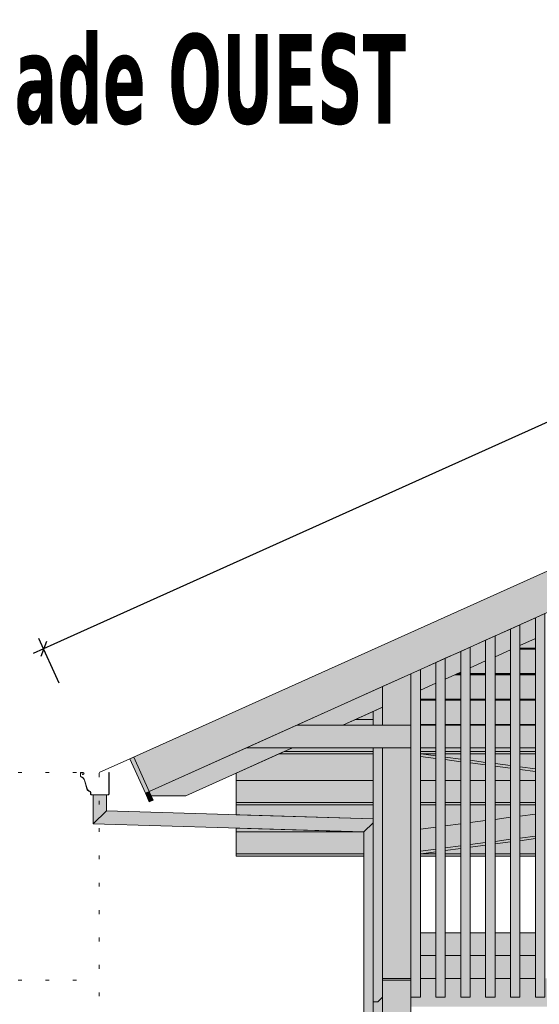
# Model space of a CAD drawing. Header units: millimetres. Extents: x 0 to 1517, y -116 to 725.
# Tile 132 of 256: x 672 to 699, y 293 to 345. Entities that reach past the tile are written whole.
import ezdxf

# ---------------------------------------------------------------- set-up
doc = ezdxf.new("R2010")
doc.units = ezdxf.units.MM
doc.linetypes.add('CADWORK_2', pattern=[1.45, 0.2, -1.25])
doc.layers.add('Ech.1_100', color=7, linetype='Continuous')
doc.styles.add('tahoma-b', font='txt', dxfattribs={"height": 1})
doc.styles.add('tahoma-z-r', font='txt', dxfattribs={"width": 0.704918})
doc.dimstyles.new('ISO-25', dxfattribs={"dimtxt": 2.5, "dimasz": 2.5, "dimexe": 1.25, "dimexo": 0.625, "dimtad": 1, "dimtxsty": 'Standard', "dimcen": 2.5, "dimadec": 0, "dimazin": 0, "dimtfac": 1, "dimtmove": 0, "dimatfit": 3, "dimfxl": 1, "dimarcsym": 0})

# ---------------------------------------------------------------- blocks, each defined once
blk = doc.blocks.new('cw-dimension-symbol2')
at = {"color": 0, "linetype": 'Continuous', "lineweight": -2}
for p, q in [((-1, 0), (1, 0)), ((-0.5, -0.5), (0.5, 0.5))]:
    blk.add_line(p, q, dxfattribs=at)
blk = doc.blocks.new('*D90')
at = {"layer": 'Defpoints', "color": 0}
for p in [(736.188, 337.78), (673.132, 311.598), (673.953, 309.774)]:
    blk.add_point(p, dxfattribs=at)
at = {"layer": 'Ech.1_100', "color": 0, "linetype": 'Continuous', "lineweight": -2}
for p, q in [((736.188, 337.78), (735.121, 340.151)), ((734.82, 339.358), (673.679, 311.844)), ((673.953, 309.774), (672.886, 312.145))]:
    blk.add_line(p, q, dxfattribs=at)
at = {"layer": 'Ech.1_100', "color": 0, "lineweight": -2, "xscale": 0.6000000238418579, "yscale": 0.6000000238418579, "zscale": 0.6000000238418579}
for p, rotation in [((735.367, 339.604), 24.22774531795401), ((673.132, 311.598), 204.227745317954)]:
    blk.add_blockref('cw-dimension-symbol2', p, dxfattribs=dict(at, rotation=rotation))
at = {"layer": 'Ech.1_100', "color": 7, "linetype": 'Continuous', "lineweight": 5, "insert": (703.326, 327.653), "char_height": 2.5, "attachment_point": 5, "rotation": 24.2277, "style": 'tahoma-z-r'}
blk.add_mtext('6.82', dxfattribs=at)

msp = doc.modelspace()

# ---------------------------------------------------------------- hatches: boundary and pattern name
at = {"layer": 'Ech.1_100', "linetype": 'Continuous', "lineweight": 5, "true_color": 0xf7e0b3, "transparency": 33554687}
for points in [[(736.707, 332.329), (677.703, 305.778), (678.524, 303.954), (737.527, 330.506), (736.707, 332.329)], [(678.524, 303.954), (678.724, 304.044), (677.904, 305.868), (677.703, 305.778), (678.524, 303.954)], [(678.724, 304.044), (678.524, 303.954), (678.729, 303.498), (678.93, 303.588), (678.724, 304.044)]]:
    msp.add_hatch(color=254, dxfattribs=at).paths.add_polyline_path(points)
at = {"layer": 'Ech.1_100', "linetype": 'Continuous', "lineweight": 5, "true_color": 0xeaddd7, "transparency": 33554687}
for points in [[(699.163, 293.15), (699.663, 293.15), (699.663, 313.467), (699.163, 313.242), (699.163, 293.15)], [(697.847, 293.15), (698.347, 293.15), (698.347, 312.874), (697.847, 312.649), (697.847, 293.15)], [(696.53, 293.15), (697.03, 293.15), (697.03, 312.282), (696.53, 312.057), (696.53, 293.15)], [(695.213, 293.15), (695.713, 293.15), (695.713, 311.689), (695.213, 311.464), (695.213, 293.15)], [(693.897, 293.15), (694.397, 293.15), (694.397, 311.097), (693.897, 310.872), (693.897, 293.15)], [(692.58, 293.15), (693.08, 293.15), (693.08, 310.504), (692.58, 310.279), (692.58, 293.15)], [(690.58, 307.557), (691.08, 307.557), (691.08, 308.508), (690.58, 308.283), (690.58, 307.557)], [(690.58, 292.9), (690.83, 292.9), (691.08, 293.15), (691.08, 306.357), (690.58, 306.357), (690.58, 292.9)]]:
    msp.add_hatch(color=254, dxfattribs=at).paths.add_polyline_path(points)
at = {"layer": 'Ech.1_100', "linetype": 'Continuous', "lineweight": 5, "true_color": 0xd4c4b3, "transparency": 33554687}
for points in [[(699.163, 313.242), (698.347, 312.874), (698.347, 311.778), (699.163, 312.145), (699.163, 313.242)], [(697.03, 311.185), (697.847, 311.553), (697.847, 312.649), (697.03, 312.282), (697.03, 311.185)], [(696.53, 312.057), (695.713, 311.689), (695.713, 310.593), (696.53, 310.96), (696.53, 312.057)], [(695.213, 311.464), (694.397, 311.097), (694.397, 310), (695.213, 310.368), (695.213, 311.464)], [(693.08, 309.408), (693.897, 309.775), (693.897, 310.872), (693.08, 310.504), (693.08, 309.408)], [(686.531, 307.557), (688.968, 307.557), (691.08, 308.508), (691.08, 309.604), (686.531, 307.557)], [(683.865, 306.357), (692.58, 306.357), (692.58, 307.557), (686.531, 307.557), (683.865, 306.357)], [(693.897, 307.557), (693.08, 307.557), (693.08, 306.357), (693.897, 306.357), (693.897, 307.557)], [(694.397, 306.357), (695.213, 306.357), (695.213, 307.557), (694.397, 307.557), (694.397, 306.357)], [(695.713, 306.357), (696.53, 306.357), (696.53, 307.557), (695.713, 307.557), (695.713, 306.357)], [(697.03, 306.357), (697.847, 306.357), (697.847, 307.557), (697.03, 307.557), (697.03, 306.357)], [(698.347, 306.357), (699.163, 306.357), (699.163, 307.557), (698.347, 307.557), (698.347, 306.357)], [(678.827, 303.816), (680.655, 303.816), (686.302, 306.357), (683.865, 306.357), (678.724, 304.044), (678.827, 303.816)], [(693.897, 296.557), (693.08, 296.557), (693.08, 295.357), (693.897, 295.357), (693.897, 296.557)], [(695.213, 296.557), (694.397, 296.557), (694.397, 295.357), (695.213, 295.357), (695.213, 296.557)], [(696.53, 296.557), (695.713, 296.557), (695.713, 295.357), (696.53, 295.357), (696.53, 296.557)], [(697.847, 296.557), (697.03, 296.557), (697.03, 295.357), (697.847, 295.357), (697.847, 296.557)], [(699.163, 296.557), (698.347, 296.557), (698.347, 295.357), (699.163, 295.357), (699.163, 296.557)]]:
    msp.add_hatch(color=9, dxfattribs=at).paths.add_polyline_path(points)
at = {"layer": 'Ech.1_100', "linetype": 'Continuous', "lineweight": 5, "true_color": 0xeae1d7, "transparency": 33554687}
for points in [[(698.347, 311.637), (699.163, 311.637), (699.163, 312.145), (698.347, 311.778), (698.347, 311.637)], [(697.03, 310.287), (697.847, 310.287), (697.847, 311.553), (697.03, 311.185), (697.03, 310.287)], [(698.347, 311.607), (699.163, 311.607), (699.163, 311.637), (698.347, 311.637), (698.347, 311.607)], [(698.347, 311.577), (699.163, 311.577), (699.163, 311.607), (698.347, 311.607), (698.347, 311.577)], [(699.163, 311.577), (698.347, 311.577), (698.347, 310.287), (699.163, 310.287), (699.163, 311.577)], [(695.713, 310.287), (696.53, 310.287), (696.53, 310.96), (695.713, 310.593), (695.713, 310.287)], [(694.902, 310.227), (695.213, 310.227), (695.213, 310.257), (694.968, 310.257), (694.902, 310.227)], [(694.968, 310.257), (695.213, 310.257), (695.213, 310.287), (695.035, 310.287), (694.968, 310.257)], [(695.035, 310.287), (695.213, 310.287), (695.213, 310.368), (695.035, 310.287)], [(695.713, 310.257), (696.53, 310.257), (696.53, 310.287), (695.713, 310.287), (695.713, 310.257)], [(696.53, 310.257), (695.713, 310.257), (695.713, 310.227), (696.53, 310.227), (696.53, 310.257)], [(697.03, 310.257), (697.847, 310.257), (697.847, 310.287), (697.03, 310.287), (697.03, 310.257)], [(697.847, 310.257), (697.03, 310.257), (697.03, 310.227), (697.847, 310.227), (697.847, 310.257)], [(698.347, 310.257), (699.163, 310.257), (699.163, 310.287), (698.347, 310.287), (698.347, 310.257)], [(699.163, 310.257), (698.347, 310.257), (698.347, 310.227), (699.163, 310.227), (699.163, 310.257)], [(693.08, 308.937), (693.897, 308.937), (693.897, 309.775), (693.08, 309.408), (693.08, 308.937)], [(694.397, 308.937), (695.213, 308.937), (695.213, 310.227), (694.902, 310.227), (694.397, 310), (694.397, 308.937)], [(696.53, 310.227), (695.713, 310.227), (695.713, 308.937), (696.53, 308.937), (696.53, 310.227)], [(697.847, 310.227), (697.03, 310.227), (697.03, 308.937), (697.847, 308.937), (697.847, 310.227)], [(699.163, 310.227), (698.347, 310.227), (698.347, 308.937), (699.163, 308.937), (699.163, 310.227)], [(693.08, 308.907), (693.897, 308.907), (693.897, 308.937), (693.08, 308.937), (693.08, 308.907)], [(693.08, 308.877), (693.897, 308.877), (693.897, 308.907), (693.08, 308.907), (693.08, 308.877)], [(693.897, 308.877), (693.08, 308.877), (693.08, 307.587), (693.897, 307.587), (693.897, 308.877)], [(694.397, 308.907), (695.213, 308.907), (695.213, 308.937), (694.397, 308.937), (694.397, 308.907)], [(694.397, 308.877), (695.213, 308.877), (695.213, 308.907), (694.397, 308.907), (694.397, 308.877)], [(695.213, 308.877), (694.397, 308.877), (694.397, 307.587), (695.213, 307.587), (695.213, 308.877)], [(695.713, 308.907), (696.53, 308.907), (696.53, 308.937), (695.713, 308.937), (695.713, 308.907)], [(695.713, 308.877), (696.53, 308.877), (696.53, 308.907), (695.713, 308.907), (695.713, 308.877)], [(696.53, 308.877), (695.713, 308.877), (695.713, 307.587), (696.53, 307.587), (696.53, 308.877)], [(697.03, 308.907), (697.847, 308.907), (697.847, 308.937), (697.03, 308.937), (697.03, 308.907)], [(697.03, 308.877), (697.847, 308.877), (697.847, 308.907), (697.03, 308.907), (697.03, 308.877)], [(697.847, 308.877), (697.03, 308.877), (697.03, 307.587), (697.847, 307.587), (697.847, 308.877)], [(698.347, 308.907), (699.163, 308.907), (699.163, 308.937), (698.347, 308.937), (698.347, 308.907)], [(698.347, 308.877), (699.163, 308.877), (699.163, 308.907), (698.347, 308.907), (698.347, 308.877)], [(699.163, 308.877), (698.347, 308.877), (698.347, 307.587), (699.163, 307.587), (699.163, 308.877)], [(693.897, 307.587), (693.08, 307.587), (693.08, 307.557), (693.897, 307.557), (693.897, 307.587)], [(695.213, 307.587), (694.397, 307.587), (694.397, 307.557), (695.213, 307.557), (695.213, 307.587)], [(696.53, 307.587), (695.713, 307.587), (695.713, 307.557), (696.53, 307.557), (696.53, 307.587)], [(697.847, 307.587), (697.03, 307.587), (697.03, 307.557), (697.847, 307.557), (697.847, 307.587)], [(699.163, 307.587), (698.347, 307.587), (698.347, 307.557), (699.163, 307.557), (699.163, 307.587)]]:
    msp.add_hatch(color=254, dxfattribs=at).paths.add_polyline_path(points)
at = {"layer": 'Ech.1_100', "linetype": 'Continuous', "lineweight": 5, "true_color": 0xe0c8b3, "transparency": 33554687}
for points in [[(691.08, 307.557), (692.58, 307.557), (692.58, 310.279), (691.08, 309.604), (691.08, 307.557)], [(691.08, 294.15), (692.58, 294.15), (692.58, 306.357), (691.08, 306.357), (691.08, 294.15)]]:
    msp.add_hatch(color=9, dxfattribs=at).paths.add_polyline_path(points)
at = {"layer": 'Ech.1_100', "linetype": 'Continuous', "lineweight": 5, "true_color": 0xddd7ea, "transparency": 33554687}
for points in [[(689.635, 307.857), (690.58, 307.857), (690.58, 308.283), (689.635, 307.857)], [(690.58, 307.857), (689.635, 307.857), (688.968, 307.557), (690.58, 307.557), (690.58, 307.857)]]:
    msp.add_hatch(color=254, dxfattribs=at).paths.add_polyline_path(points)
at = {"layer": 'Ech.1_100', "linetype": 'Continuous', "lineweight": 5, "true_color": 0xe0d1b3, "transparency": 33554687}
for points in [[(685.593, 306.039), (690.58, 306.039), (690.58, 306.161), (685.866, 306.161), (685.593, 306.039)], [(685.866, 306.161), (690.58, 306.161), (690.58, 306.357), (686.302, 306.357), (685.866, 306.161)], [(693.08, 306.161), (693.897, 306.161), (693.897, 306.357), (693.08, 306.357), (693.08, 306.161)], [(693.08, 306.039), (693.897, 306.039), (693.897, 306.161), (693.08, 306.161), (693.08, 306.039)], [(694.397, 306.161), (695.213, 306.161), (695.213, 306.357), (694.397, 306.357), (694.397, 306.161)], [(694.397, 306.039), (695.213, 306.039), (695.213, 306.161), (694.397, 306.161), (694.397, 306.039)], [(695.713, 306.161), (696.53, 306.161), (696.53, 306.357), (695.713, 306.357), (695.713, 306.161)], [(695.713, 306.039), (696.53, 306.039), (696.53, 306.161), (695.713, 306.161), (695.713, 306.039)], [(697.03, 306.161), (697.847, 306.161), (697.847, 306.357), (697.03, 306.357), (697.03, 306.161)], [(697.03, 306.039), (697.847, 306.039), (697.847, 306.161), (697.03, 306.161), (697.03, 306.039)], [(698.347, 306.161), (699.163, 306.161), (699.163, 306.357), (698.347, 306.357), (698.347, 306.161)], [(698.347, 306.039), (699.163, 306.039), (699.163, 306.161), (698.347, 306.161), (698.347, 306.039)], [(683.33, 303.456), (690.58, 303.456), (690.58, 304.619), (683.33, 304.619), (683.33, 303.456)], [(693.08, 303.456), (693.897, 303.456), (693.897, 304.619), (693.08, 304.619), (693.08, 303.456)], [(694.397, 303.456), (695.213, 303.456), (695.213, 304.619), (694.397, 304.619), (694.397, 303.456)], [(695.713, 303.456), (696.53, 303.456), (696.53, 304.619), (695.713, 304.619), (695.713, 303.456)], [(697.03, 303.456), (697.847, 303.456), (697.847, 304.619), (697.03, 304.619), (697.03, 303.456)], [(698.347, 303.456), (699.163, 303.456), (699.163, 304.619), (698.347, 304.619), (698.347, 303.456)], [(683.33, 303.333), (690.58, 303.333), (690.58, 303.456), (683.33, 303.456), (683.33, 303.333)], [(693.08, 303.333), (693.897, 303.333), (693.897, 303.456), (693.08, 303.456), (693.08, 303.333)], [(694.397, 303.333), (695.213, 303.333), (695.213, 303.456), (694.397, 303.456), (694.397, 303.333)], [(695.713, 303.333), (696.53, 303.333), (696.53, 303.456), (695.713, 303.456), (695.713, 303.333)], [(697.03, 303.333), (697.847, 303.333), (697.847, 303.456), (697.03, 303.456), (697.03, 303.333)], [(698.347, 303.333), (699.163, 303.333), (699.163, 303.456), (698.347, 303.456), (698.347, 303.333)], [(683.33, 300.751), (690.08, 300.751), (690.08, 301.907), (689.867, 301.914), (683.33, 301.914), (683.33, 300.751)], [(698.347, 300.751), (699.163, 300.751), (699.163, 301.549), (698.347, 301.441), (698.347, 300.751)], [(694.397, 300.751), (695.213, 300.751), (695.213, 301.026), (694.397, 300.918), (694.397, 300.751)], [(695.713, 300.751), (696.53, 300.751), (696.53, 301.2), (695.713, 301.092), (695.713, 300.751)], [(697.03, 300.751), (697.847, 300.751), (697.847, 301.375), (697.03, 301.267), (697.03, 300.751)], [(683.33, 300.628), (690.08, 300.628), (690.08, 300.751), (683.33, 300.751), (683.33, 300.628)], [(693.08, 300.628), (693.897, 300.628), (693.897, 300.751), (693.133, 300.751), (693.124, 300.75), (693.08, 300.75), (693.08, 300.628)], [(693.133, 300.751), (693.897, 300.751), (693.897, 300.852), (693.133, 300.751)], [(694.397, 300.628), (695.213, 300.628), (695.213, 300.751), (694.397, 300.751), (694.397, 300.628)], [(695.713, 300.628), (696.53, 300.628), (696.53, 300.751), (695.713, 300.751), (695.713, 300.628)], [(697.03, 300.628), (697.847, 300.628), (697.847, 300.751), (697.03, 300.751), (697.03, 300.628)], [(698.347, 300.628), (699.163, 300.628), (699.163, 300.751), (698.347, 300.751), (698.347, 300.628)]]:
    msp.add_hatch(color=254, dxfattribs=at).paths.add_polyline_path(points)
at = {"layer": 'Ech.1_100', "linetype": 'Continuous', "lineweight": 5, "true_color": 0xe6f1fc, "transparency": 33554687}
for points in [[(683.33, 304.619), (690.58, 304.619), (690.58, 306.039), (685.593, 306.039), (683.33, 305.02), (683.33, 304.619)], [(693.08, 304.619), (693.897, 304.619), (693.897, 305.798), (693.08, 305.906), (693.08, 304.619)], [(694.397, 304.619), (695.213, 304.619), (695.213, 305.624), (694.397, 305.732), (694.397, 304.619)], [(695.713, 304.619), (696.53, 304.619), (696.53, 305.45), (695.713, 305.558), (695.713, 304.619)], [(697.03, 304.619), (697.847, 304.619), (697.847, 305.275), (697.03, 305.383), (697.03, 304.619)], [(698.347, 304.619), (699.163, 304.619), (699.163, 305.101), (698.347, 305.209), (698.347, 304.619)], [(690.58, 303.333), (683.33, 303.333), (683.33, 302.81), (690.58, 302.593), (690.58, 303.333)], [(693.897, 303.333), (693.08, 303.333), (693.08, 302.046), (693.897, 302.154), (693.897, 303.333)], [(695.213, 303.333), (694.397, 303.333), (694.397, 302.22), (695.213, 302.328), (695.213, 303.333)], [(696.53, 303.333), (695.713, 303.333), (695.713, 302.395), (696.53, 302.503), (696.53, 303.333)], [(697.847, 303.333), (697.03, 303.333), (697.03, 302.569), (697.847, 302.677), (697.847, 303.333)], [(699.163, 303.333), (698.347, 303.333), (698.347, 302.743), (699.163, 302.851), (699.163, 303.333)], [(683.33, 301.914), (689.867, 301.914), (683.33, 302.11), (683.33, 301.914)]]:
    msp.add_hatch(color=7, dxfattribs=at).paths.add_polyline_path(points)
at = {"layer": 'Ech.1_100', "linetype": 'Continuous', "lineweight": 5, "true_color": 0xe0d9d1, "transparency": 33554687}
for points in [[(693.124, 306.039), (693.08, 306.039), (693.08, 305.906), (693.897, 305.798), (693.897, 305.936), (693.124, 306.039)], [(693.897, 306.039), (693.124, 306.039), (693.897, 305.936), (693.897, 306.039)], [(695.213, 306.039), (694.397, 306.039), (694.397, 305.87), (695.213, 305.762), (695.213, 306.039)], [(695.213, 305.762), (694.397, 305.87), (694.397, 305.732), (695.213, 305.624), (695.213, 305.762)], [(696.53, 306.039), (695.713, 306.039), (695.713, 305.696), (696.53, 305.588), (696.53, 306.039)], [(696.53, 305.588), (695.713, 305.696), (695.713, 305.558), (696.53, 305.45), (696.53, 305.588)], [(697.847, 306.039), (697.03, 306.039), (697.03, 305.522), (697.847, 305.413), (697.847, 306.039)], [(699.163, 306.039), (698.347, 306.039), (698.347, 305.347), (699.163, 305.239), (699.163, 306.039)], [(697.847, 305.413), (697.03, 305.522), (697.03, 305.383), (697.847, 305.275), (697.847, 305.413)], [(699.163, 305.239), (698.347, 305.347), (698.347, 305.209), (699.163, 305.101), (699.163, 305.239)], [(696.53, 302.503), (695.713, 302.395), (695.713, 301.23), (696.53, 301.339), (696.53, 302.503)], [(697.847, 302.677), (697.03, 302.569), (697.03, 301.405), (697.847, 301.513), (697.847, 302.677)], [(698.347, 301.579), (699.163, 301.687), (699.163, 302.851), (698.347, 302.743), (698.347, 301.579)], [(693.897, 302.154), (693.08, 302.046), (693.08, 300.882), (693.897, 300.99), (693.897, 302.154)], [(695.213, 302.328), (694.397, 302.22), (694.397, 301.056), (695.213, 301.164), (695.213, 302.328)], [(697.03, 301.267), (697.847, 301.375), (697.847, 301.513), (697.03, 301.405), (697.03, 301.267)], [(698.347, 301.441), (699.163, 301.549), (699.163, 301.687), (698.347, 301.579), (698.347, 301.441)], [(693.08, 300.75), (693.124, 300.75), (693.897, 300.852), (693.897, 300.99), (693.08, 300.882), (693.08, 300.75)], [(694.397, 300.918), (695.213, 301.026), (695.213, 301.164), (694.397, 301.056), (694.397, 300.918)], [(695.713, 301.092), (696.53, 301.2), (696.53, 301.339), (695.713, 301.23), (695.713, 301.092)]]:
    msp.add_hatch(color=254, dxfattribs=at).paths.add_polyline_path(points)
at = {"layer": 'Ech.1_100', "linetype": 'Continuous', "lineweight": 5, "true_color": 0xd7d7ea, "transparency": 33554687}
for points in [[(675.13, 305.037), (675.237, 305.037, -1), (675.237, 304.957), (675.187, 304.957), (675.187, 304.947), (675.237, 304.947, 1), (675.237, 305.047), (675.13, 305.047, 0.414214), (675.08, 304.997), (675.08, 304.876, 0.267949), (675.105, 304.833), (675.179, 304.79, -0.19438), (675.294, 304.643), (675.423, 304.193, 0.284481), (675.579, 304.051, -0.361601), (675.62, 304.002), (675.62, 303.917, 0.414214), (675.67, 303.867), (676.55, 303.867, 0.414214), (676.6, 303.917), (676.6, 305.047), (676.59, 305.047), (676.59, 303.917, -0.414214), (676.55, 303.877), (675.67, 303.877, -0.414214), (675.63, 303.917), (675.63, 304.002, 0.361601), (675.581, 304.061, -0.284481), (675.433, 304.195), (675.304, 304.645, 0.19438), (675.184, 304.799), (675.11, 304.842, -0.267949), (675.09, 304.876), (675.09, 304.997, -0.414214), (675.13, 305.037)], [(676.46, 303.867), (675.76, 303.867), (675.76, 302.337), (676.46, 303.016), (676.46, 303.867)], [(690.58, 302.593), (676.46, 303.016), (675.76, 302.337), (690.08, 301.907), (690.58, 302.393), (690.58, 302.593)], [(690.08, 262.557), (690.58, 262.072), (690.58, 302.393), (690.08, 301.907), (690.08, 262.557)]]:
    msp.add_hatch(color=254, dxfattribs=at).paths.add_polyline_path(points)
at = {"layer": 'Ech.1_100', "linetype": 'Continuous', "lineweight": 5, "true_color": 0xb3b3b3, "transparency": 33554687}
for points in [[(693.897, 295.357), (693.08, 295.357), (693.08, 294.15), (693.897, 294.15), (693.897, 295.357)], [(695.213, 295.357), (694.397, 295.357), (694.397, 294.15), (695.213, 294.15), (695.213, 295.357)], [(696.53, 295.357), (695.713, 295.357), (695.713, 294.15), (696.53, 294.15), (696.53, 295.357)], [(697.847, 295.357), (697.03, 295.357), (697.03, 294.15), (697.847, 294.15), (697.847, 295.357)], [(699.163, 295.357), (698.347, 295.357), (698.347, 294.15), (699.163, 294.15), (699.163, 295.357)]]:
    msp.add_hatch(color=253, dxfattribs=at).paths.add_polyline_path(points)
at = {"layer": 'Ech.1_100', "linetype": 'Continuous', "lineweight": 5, "true_color": 0xb3d6f7, "transparency": 33554687}
msp.add_hatch(color=254, dxfattribs=at).paths.add_polyline_path([(691.08, 294.05), (692.58, 294.05), (692.58, 294.15), (691.08, 294.15), (691.08, 294.05)])
at = {"layer": 'Ech.1_100', "linetype": 'Continuous', "lineweight": 5, "true_color": 0xdcdcdc, "transparency": 33554687}
for points in [[(693.897, 294.15), (693.08, 294.15), (693.08, 293.15), (692.58, 293.15), (692.58, 292.65), (732.58, 292.65), (732.58, 293.15), (732.08, 293.15), (732.08, 294.15), (731.263, 294.15), (731.263, 293.15), (730.763, 293.15), (730.763, 294.15), (729.947, 294.15), (729.947, 293.15), (729.447, 293.15), (729.447, 294.15), (728.63, 294.15), (728.63, 293.15), (728.13, 293.15), (728.13, 294.15), (727.313, 294.15), (727.313, 293.15), (726.813, 293.15), (726.813, 294.15), (725.997, 294.15), (725.997, 293.15), (725.497, 293.15), (725.497, 294.15), (724.68, 294.15), (724.68, 293.15), (724.18, 293.15), (724.18, 294.15), (723.363, 294.15), (723.363, 293.15), (722.863, 293.15), (722.863, 294.15), (722.047, 294.15), (722.047, 293.15), (721.547, 293.15), (721.547, 294.15), (720.73, 294.15), (720.73, 293.15), (720.23, 293.15), (720.23, 294.15), (719.413, 294.15), (719.413, 293.15), (718.913, 293.15), (718.913, 294.15), (718.097, 294.15), (718.097, 293.15), (717.597, 293.15), (717.597, 294.15), (716.78, 294.15), (716.78, 293.15), (716.28, 293.15), (716.28, 294.15), (715.463, 294.15), (715.463, 293.15), (714.963, 293.15), (714.963, 294.15), (714.147, 294.15), (714.147, 293.15), (713.647, 293.15), (713.647, 294.15), (712.83, 294.15), (712.83, 293.15), (712.33, 293.15), (712.33, 294.15), (711.513, 294.15), (711.513, 293.15), (711.013, 293.15), (711.013, 294.15), (710.197, 294.15), (710.197, 293.15), (709.697, 293.15), (709.697, 294.15), (708.88, 294.15), (708.88, 293.15), (708.38, 293.15), (708.38, 294.15), (707.563, 294.15), (707.563, 293.15), (707.063, 293.15), (707.063, 294.15), (706.247, 294.15), (706.247, 293.15), (705.747, 293.15), (705.747, 294.15), (704.93, 294.15), (704.93, 293.15), (704.43, 293.15), (704.43, 294.15), (703.613, 294.15), (703.613, 293.15), (703.113, 293.15), (703.113, 294.15), (702.297, 294.15), (702.297, 293.15), (701.797, 293.15), (701.797, 294.15), (700.98, 294.15), (700.98, 293.15), (700.48, 293.15), (700.48, 294.15), (699.663, 294.15), (699.663, 293.15), (699.163, 293.15), (699.163, 294.15), (698.347, 294.15), (698.347, 293.15), (697.847, 293.15), (697.847, 294.15), (697.03, 294.15), (697.03, 293.15), (696.53, 293.15), (696.53, 294.15), (695.713, 294.15), (695.713, 293.15), (695.213, 293.15), (695.213, 294.15), (694.397, 294.15), (694.397, 293.15), (693.897, 293.15), (693.897, 294.15)], [(691.08, 257.357), (692.58, 257.357), (692.58, 294.05), (691.08, 294.05), (691.08, 257.357)], [(690.58, 257.357), (691.08, 257.357), (691.08, 293.15), (690.83, 292.9), (690.58, 292.9), (690.58, 257.357)]]:
    msp.add_hatch(color=254, dxfattribs=at).paths.add_polyline_path(points)

# ---------------------------------------------------------------- linework, layer by layer
at = {"layer": 'Ech.1_100', "color": 5, "linetype": 'Continuous', "lineweight": 5}
msp.add_line((676.08, 305.047), (677.703, 305.778), dxfattribs=at)
at = {"layer": 'Ech.1_100', "color": 7, "linetype": 'Continuous', "lineweight": 5}
for points in [[(736.707, 332.329), (677.703, 305.778), (678.524, 303.954), (737.527, 330.506), (736.707, 332.329)], [(699.163, 293.15), (699.663, 293.15), (699.663, 313.467), (699.163, 313.242), (699.163, 293.15)], [(697.847, 293.15), (698.347, 293.15), (698.347, 312.874), (697.847, 312.649), (697.847, 293.15)], [(699.163, 313.242), (698.347, 312.874), (698.347, 311.778), (699.163, 312.145), (699.163, 313.242)], [(697.03, 311.185), (697.847, 311.553), (697.847, 312.649), (697.03, 312.282), (697.03, 311.185)], [(696.53, 312.057), (695.713, 311.689), (695.713, 310.593), (696.53, 310.96), (696.53, 312.057)], [(696.53, 293.15), (697.03, 293.15), (697.03, 312.282), (696.53, 312.057), (696.53, 293.15)], [(698.347, 311.637), (699.163, 311.637), (699.163, 312.145), (698.347, 311.778), (698.347, 311.637)], [(695.213, 311.464), (694.397, 311.097), (694.397, 310), (695.213, 310.368), (695.213, 311.464)], [(695.213, 293.15), (695.713, 293.15), (695.713, 311.689), (695.213, 311.464), (695.213, 293.15)], [(697.03, 310.287), (697.847, 310.287), (697.847, 311.553), (697.03, 311.185), (697.03, 310.287)], [(698.347, 311.607), (699.163, 311.607), (699.163, 311.637), (698.347, 311.637), (698.347, 311.607)], [(698.347, 311.577), (699.163, 311.577), (699.163, 311.607), (698.347, 311.607), (698.347, 311.577)], [(699.163, 311.577), (698.347, 311.577), (698.347, 310.287), (699.163, 310.287), (699.163, 311.577)], [(693.08, 309.408), (693.897, 309.775), (693.897, 310.872), (693.08, 310.504), (693.08, 309.408)], [(693.897, 293.15), (694.397, 293.15), (694.397, 311.097), (693.897, 310.872), (693.897, 293.15)], [(695.713, 310.287), (696.53, 310.287), (696.53, 310.96), (695.713, 310.593), (695.713, 310.287)], [(691.08, 307.557), (692.58, 307.557), (692.58, 310.279), (691.08, 309.604), (691.08, 307.557)], [(692.58, 293.15), (693.08, 293.15), (693.08, 310.504), (692.58, 310.279), (692.58, 293.15)], [(694.902, 310.227), (695.213, 310.227), (695.213, 310.257), (694.968, 310.257), (694.902, 310.227)], [(694.968, 310.257), (695.213, 310.257), (695.213, 310.287), (695.035, 310.287), (694.968, 310.257)], [(695.035, 310.287), (695.213, 310.287), (695.213, 310.368), (695.035, 310.287)], [(695.713, 310.257), (696.53, 310.257), (696.53, 310.287), (695.713, 310.287), (695.713, 310.257)], [(696.53, 310.257), (695.713, 310.257), (695.713, 310.227), (696.53, 310.227), (696.53, 310.257)], [(697.03, 310.257), (697.847, 310.257), (697.847, 310.287), (697.03, 310.287), (697.03, 310.257)], [(697.847, 310.257), (697.03, 310.257), (697.03, 310.227), (697.847, 310.227), (697.847, 310.257)], [(698.347, 310.257), (699.163, 310.257), (699.163, 310.287), (698.347, 310.287), (698.347, 310.257)], [(699.163, 310.257), (698.347, 310.257), (698.347, 310.227), (699.163, 310.227), (699.163, 310.257)], [(693.08, 308.937), (693.897, 308.937), (693.897, 309.775), (693.08, 309.408), (693.08, 308.937)], [(694.397, 308.937), (695.213, 308.937), (695.213, 310.227), (694.902, 310.227), (694.397, 310), (694.397, 308.937)], [(696.53, 310.227), (695.713, 310.227), (695.713, 308.937), (696.53, 308.937), (696.53, 310.227)], [(697.847, 310.227), (697.03, 310.227), (697.03, 308.937), (697.847, 308.937), (697.847, 310.227)], [(699.163, 310.227), (698.347, 310.227), (698.347, 308.937), (699.163, 308.937), (699.163, 310.227)], [(686.531, 307.557), (688.968, 307.557), (691.08, 308.508), (691.08, 309.604), (686.531, 307.557)], [(693.08, 308.907), (693.897, 308.907), (693.897, 308.937), (693.08, 308.937), (693.08, 308.907)], [(693.08, 308.877), (693.897, 308.877), (693.897, 308.907), (693.08, 308.907), (693.08, 308.877)], [(693.897, 308.877), (693.08, 308.877), (693.08, 307.587), (693.897, 307.587), (693.897, 308.877)], [(694.397, 308.907), (695.213, 308.907), (695.213, 308.937), (694.397, 308.937), (694.397, 308.907)], [(694.397, 308.877), (695.213, 308.877), (695.213, 308.907), (694.397, 308.907), (694.397, 308.877)], [(695.213, 308.877), (694.397, 308.877), (694.397, 307.587), (695.213, 307.587), (695.213, 308.877)], [(695.713, 308.907), (696.53, 308.907), (696.53, 308.937), (695.713, 308.937), (695.713, 308.907)], [(695.713, 308.877), (696.53, 308.877), (696.53, 308.907), (695.713, 308.907), (695.713, 308.877)], [(696.53, 308.877), (695.713, 308.877), (695.713, 307.587), (696.53, 307.587), (696.53, 308.877)], [(697.03, 308.907), (697.847, 308.907), (697.847, 308.937), (697.03, 308.937), (697.03, 308.907)], [(697.03, 308.877), (697.847, 308.877), (697.847, 308.907), (697.03, 308.907), (697.03, 308.877)], [(697.847, 308.877), (697.03, 308.877), (697.03, 307.587), (697.847, 307.587), (697.847, 308.877)], [(698.347, 308.907), (699.163, 308.907), (699.163, 308.937), (698.347, 308.937), (698.347, 308.907)], [(698.347, 308.877), (699.163, 308.877), (699.163, 308.907), (698.347, 308.907), (698.347, 308.877)], [(699.163, 308.877), (698.347, 308.877), (698.347, 307.587), (699.163, 307.587), (699.163, 308.877)], [(689.635, 307.857), (690.58, 307.857), (690.58, 308.283), (689.635, 307.857)], [(690.58, 307.557), (691.08, 307.557), (691.08, 308.508), (690.58, 308.283), (690.58, 307.557)], [(690.58, 307.857), (689.635, 307.857), (688.968, 307.557), (690.58, 307.557), (690.58, 307.857)], [(683.865, 306.357), (692.58, 306.357), (692.58, 307.557), (686.531, 307.557), (683.865, 306.357)], [(693.897, 307.587), (693.08, 307.587), (693.08, 307.557), (693.897, 307.557), (693.897, 307.587)], [(693.897, 307.557), (693.08, 307.557), (693.08, 306.357), (693.897, 306.357), (693.897, 307.557)], [(695.213, 307.587), (694.397, 307.587), (694.397, 307.557), (695.213, 307.557), (695.213, 307.587)], [(694.397, 306.357), (695.213, 306.357), (695.213, 307.557), (694.397, 307.557), (694.397, 306.357)], [(696.53, 307.587), (695.713, 307.587), (695.713, 307.557), (696.53, 307.557), (696.53, 307.587)], [(695.713, 306.357), (696.53, 306.357), (696.53, 307.557), (695.713, 307.557), (695.713, 306.357)], [(697.847, 307.587), (697.03, 307.587), (697.03, 307.557), (697.847, 307.557), (697.847, 307.587)], [(697.03, 306.357), (697.847, 306.357), (697.847, 307.557), (697.03, 307.557), (697.03, 306.357)], [(699.163, 307.587), (698.347, 307.587), (698.347, 307.557), (699.163, 307.557), (699.163, 307.587)], [(698.347, 306.357), (699.163, 306.357), (699.163, 307.557), (698.347, 307.557), (698.347, 306.357)], [(678.827, 303.816), (680.655, 303.816), (686.302, 306.357), (683.865, 306.357), (678.724, 304.044), (678.827, 303.816)], [(685.593, 306.039), (690.58, 306.039), (690.58, 306.161), (685.866, 306.161), (685.593, 306.039)], [(685.866, 306.161), (690.58, 306.161), (690.58, 306.357), (686.302, 306.357), (685.866, 306.161)], [(690.58, 292.9), (690.83, 292.9), (691.08, 293.15), (691.08, 306.357), (690.58, 306.357), (690.58, 292.9)], [(691.08, 294.15), (692.58, 294.15), (692.58, 306.357), (691.08, 306.357), (691.08, 294.15)], [(693.08, 306.161), (693.897, 306.161), (693.897, 306.357), (693.08, 306.357), (693.08, 306.161)], [(693.08, 306.039), (693.897, 306.039), (693.897, 306.161), (693.08, 306.161), (693.08, 306.039)], [(694.397, 306.161), (695.213, 306.161), (695.213, 306.357), (694.397, 306.357), (694.397, 306.161)], [(694.397, 306.039), (695.213, 306.039), (695.213, 306.161), (694.397, 306.161), (694.397, 306.039)], [(695.713, 306.161), (696.53, 306.161), (696.53, 306.357), (695.713, 306.357), (695.713, 306.161)], [(695.713, 306.039), (696.53, 306.039), (696.53, 306.161), (695.713, 306.161), (695.713, 306.039)], [(697.03, 306.161), (697.847, 306.161), (697.847, 306.357), (697.03, 306.357), (697.03, 306.161)], [(697.03, 306.039), (697.847, 306.039), (697.847, 306.161), (697.03, 306.161), (697.03, 306.039)], [(698.347, 306.161), (699.163, 306.161), (699.163, 306.357), (698.347, 306.357), (698.347, 306.161)], [(698.347, 306.039), (699.163, 306.039), (699.163, 306.161), (698.347, 306.161), (698.347, 306.039)], [(678.524, 303.954), (678.724, 304.044), (677.904, 305.868), (677.703, 305.778), (678.524, 303.954)], [(683.33, 304.619), (690.58, 304.619), (690.58, 306.039), (685.593, 306.039), (683.33, 305.02), (683.33, 304.619)], [(693.124, 306.039), (693.08, 306.039), (693.08, 305.906), (693.897, 305.798), (693.897, 305.936), (693.124, 306.039)], [(693.08, 304.619), (693.897, 304.619), (693.897, 305.798), (693.08, 305.906), (693.08, 304.619)], [(693.897, 306.039), (693.124, 306.039), (693.897, 305.936), (693.897, 306.039)], [(695.213, 306.039), (694.397, 306.039), (694.397, 305.87), (695.213, 305.762), (695.213, 306.039)], [(695.213, 305.762), (694.397, 305.87), (694.397, 305.732), (695.213, 305.624), (695.213, 305.762)], [(694.397, 304.619), (695.213, 304.619), (695.213, 305.624), (694.397, 305.732), (694.397, 304.619)], [(696.53, 306.039), (695.713, 306.039), (695.713, 305.696), (696.53, 305.588), (696.53, 306.039)], [(696.53, 305.588), (695.713, 305.696), (695.713, 305.558), (696.53, 305.45), (696.53, 305.588)], [(695.713, 304.619), (696.53, 304.619), (696.53, 305.45), (695.713, 305.558), (695.713, 304.619)], [(697.847, 306.039), (697.03, 306.039), (697.03, 305.522), (697.847, 305.413), (697.847, 306.039)], [(699.163, 306.039), (698.347, 306.039), (698.347, 305.347), (699.163, 305.239), (699.163, 306.039)], [(697.847, 305.413), (697.03, 305.522), (697.03, 305.383), (697.847, 305.275), (697.847, 305.413)], [(697.03, 304.619), (697.847, 304.619), (697.847, 305.275), (697.03, 305.383), (697.03, 304.619)], [(699.163, 305.239), (698.347, 305.347), (698.347, 305.209), (699.163, 305.101), (699.163, 305.239)], [(698.347, 304.619), (699.163, 304.619), (699.163, 305.101), (698.347, 305.209), (698.347, 304.619)], [(683.33, 303.456), (690.58, 303.456), (690.58, 304.619), (683.33, 304.619), (683.33, 303.456)], [(693.08, 303.456), (693.897, 303.456), (693.897, 304.619), (693.08, 304.619), (693.08, 303.456)], [(694.397, 303.456), (695.213, 303.456), (695.213, 304.619), (694.397, 304.619), (694.397, 303.456)], [(695.713, 303.456), (696.53, 303.456), (696.53, 304.619), (695.713, 304.619), (695.713, 303.456)], [(697.03, 303.456), (697.847, 303.456), (697.847, 304.619), (697.03, 304.619), (697.03, 303.456)], [(698.347, 303.456), (699.163, 303.456), (699.163, 304.619), (698.347, 304.619), (698.347, 303.456)], [(678.724, 304.044), (678.524, 303.954), (678.729, 303.498), (678.93, 303.588), (678.724, 304.044)], [(676.46, 303.867), (675.76, 303.867), (675.76, 302.337), (676.46, 303.016), (676.46, 303.867)], [(690.58, 302.593), (676.46, 303.016), (675.76, 302.337), (690.08, 301.907), (690.58, 302.393), (690.58, 302.593)], [(683.33, 303.333), (690.58, 303.333), (690.58, 303.456), (683.33, 303.456), (683.33, 303.333)], [(690.58, 303.333), (683.33, 303.333), (683.33, 302.81), (690.58, 302.593), (690.58, 303.333)], [(693.08, 303.333), (693.897, 303.333), (693.897, 303.456), (693.08, 303.456), (693.08, 303.333)], [(693.897, 303.333), (693.08, 303.333), (693.08, 302.046), (693.897, 302.154), (693.897, 303.333)], [(694.397, 303.333), (695.213, 303.333), (695.213, 303.456), (694.397, 303.456), (694.397, 303.333)], [(695.213, 303.333), (694.397, 303.333), (694.397, 302.22), (695.213, 302.328), (695.213, 303.333)], [(695.713, 303.333), (696.53, 303.333), (696.53, 303.456), (695.713, 303.456), (695.713, 303.333)], [(696.53, 303.333), (695.713, 303.333), (695.713, 302.395), (696.53, 302.503), (696.53, 303.333)], [(697.03, 303.333), (697.847, 303.333), (697.847, 303.456), (697.03, 303.456), (697.03, 303.333)], [(697.847, 303.333), (697.03, 303.333), (697.03, 302.569), (697.847, 302.677), (697.847, 303.333)], [(698.347, 303.333), (699.163, 303.333), (699.163, 303.456), (698.347, 303.456), (698.347, 303.333)], [(699.163, 303.333), (698.347, 303.333), (698.347, 302.743), (699.163, 302.851), (699.163, 303.333)], [(696.53, 302.503), (695.713, 302.395), (695.713, 301.23), (696.53, 301.339), (696.53, 302.503)], [(697.847, 302.677), (697.03, 302.569), (697.03, 301.405), (697.847, 301.513), (697.847, 302.677)], [(698.347, 301.579), (699.163, 301.687), (699.163, 302.851), (698.347, 302.743), (698.347, 301.579)], [(683.33, 301.914), (689.867, 301.914), (683.33, 302.11), (683.33, 301.914)], [(683.33, 300.751), (690.08, 300.751), (690.08, 301.907), (689.867, 301.914), (683.33, 301.914), (683.33, 300.751)], [(690.08, 262.557), (690.58, 262.072), (690.58, 302.393), (690.08, 301.907), (690.08, 262.557)], [(693.897, 302.154), (693.08, 302.046), (693.08, 300.882), (693.897, 300.99), (693.897, 302.154)], [(695.213, 302.328), (694.397, 302.22), (694.397, 301.056), (695.213, 301.164), (695.213, 302.328)], [(697.03, 301.267), (697.847, 301.375), (697.847, 301.513), (697.03, 301.405), (697.03, 301.267)], [(698.347, 301.441), (699.163, 301.549), (699.163, 301.687), (698.347, 301.579), (698.347, 301.441)], [(698.347, 300.751), (699.163, 300.751), (699.163, 301.549), (698.347, 301.441), (698.347, 300.751)], [(693.08, 300.75), (693.124, 300.75), (693.897, 300.852), (693.897, 300.99), (693.08, 300.882), (693.08, 300.75)], [(694.397, 300.918), (695.213, 301.026), (695.213, 301.164), (694.397, 301.056), (694.397, 300.918)], [(694.397, 300.751), (695.213, 300.751), (695.213, 301.026), (694.397, 300.918), (694.397, 300.751)], [(695.713, 301.092), (696.53, 301.2), (696.53, 301.339), (695.713, 301.23), (695.713, 301.092)], [(695.713, 300.751), (696.53, 300.751), (696.53, 301.2), (695.713, 301.092), (695.713, 300.751)], [(697.03, 300.751), (697.847, 300.751), (697.847, 301.375), (697.03, 301.267), (697.03, 300.751)], [(683.33, 300.628), (690.08, 300.628), (690.08, 300.751), (683.33, 300.751), (683.33, 300.628)], [(693.08, 300.628), (693.897, 300.628), (693.897, 300.751), (693.133, 300.751), (693.124, 300.75), (693.08, 300.75), (693.08, 300.628)], [(693.133, 300.751), (693.897, 300.751), (693.897, 300.852), (693.133, 300.751)], [(694.397, 300.628), (695.213, 300.628), (695.213, 300.751), (694.397, 300.751), (694.397, 300.628)], [(695.713, 300.628), (696.53, 300.628), (696.53, 300.751), (695.713, 300.751), (695.713, 300.628)], [(697.03, 300.628), (697.847, 300.628), (697.847, 300.751), (697.03, 300.751), (697.03, 300.628)], [(698.347, 300.628), (699.163, 300.628), (699.163, 300.751), (698.347, 300.751), (698.347, 300.628)], [(693.897, 296.557), (693.08, 296.557), (693.08, 295.357), (693.897, 295.357), (693.897, 296.557)], [(695.213, 296.557), (694.397, 296.557), (694.397, 295.357), (695.213, 295.357), (695.213, 296.557)], [(696.53, 296.557), (695.713, 296.557), (695.713, 295.357), (696.53, 295.357), (696.53, 296.557)], [(697.847, 296.557), (697.03, 296.557), (697.03, 295.357), (697.847, 295.357), (697.847, 296.557)], [(699.163, 296.557), (698.347, 296.557), (698.347, 295.357), (699.163, 295.357), (699.163, 296.557)], [(693.897, 295.357), (693.08, 295.357), (693.08, 294.15), (693.897, 294.15), (693.897, 295.357)], [(695.213, 295.357), (694.397, 295.357), (694.397, 294.15), (695.213, 294.15), (695.213, 295.357)], [(696.53, 295.357), (695.713, 295.357), (695.713, 294.15), (696.53, 294.15), (696.53, 295.357)], [(697.847, 295.357), (697.03, 295.357), (697.03, 294.15), (697.847, 294.15), (697.847, 295.357)], [(699.163, 295.357), (698.347, 295.357), (698.347, 294.15), (699.163, 294.15), (699.163, 295.357)], [(691.08, 294.05), (692.58, 294.05), (692.58, 294.15), (691.08, 294.15), (691.08, 294.05)], [(691.08, 257.357), (692.58, 257.357), (692.58, 294.05), (691.08, 294.05), (691.08, 257.357)], [(690.58, 257.357), (691.08, 257.357), (691.08, 293.15), (690.83, 292.9), (690.58, 292.9), (690.58, 257.357)]]:
    msp.add_lwpolyline(points, close=True, dxfattribs=at)
at = {"layer": 'Ech.1_100', "color": 9, "linetype": 'CADWORK_2', "lineweight": 5, "elevation": 25}
for points in [[(661.631, 305.047), (676.08, 305.047)], [(676.08, 305.007), (676.08, 248.803)], [(691.08, 305.007), (691.08, 248.803)], [(661.631, 294.05), (676.08, 294.05)]]:
    msp.add_lwpolyline(points, dxfattribs=at)
at = {"layer": 'Ech.1_100', "color": 7, "linetype": 'Continuous', "lineweight": 5, "flags": 128}
msp.add_lwpolyline([(675.13, 305.037), (675.237, 305.037, -1), (675.237, 304.957), (675.187, 304.957), (675.187, 304.947), (675.237, 304.947, 1), (675.237, 305.047), (675.13, 305.047, 0.414214), (675.08, 304.997), (675.08, 304.876, 0.267949), (675.105, 304.833), (675.179, 304.79, -0.19438), (675.294, 304.643), (675.423, 304.193, 0.284481), (675.579, 304.051, -0.361601), (675.62, 304.002), (675.62, 303.917, 0.414214), (675.67, 303.867), (676.55, 303.867, 0.414214), (676.6, 303.917), (676.6, 305.047), (676.59, 305.047), (676.59, 303.917, -0.414214), (676.55, 303.877), (675.67, 303.877, -0.414214), (675.63, 303.917), (675.63, 304.002, 0.361601), (675.581, 304.061, -0.284481), (675.433, 304.195), (675.304, 304.645, 0.19438), (675.184, 304.799), (675.11, 304.842, -0.267949), (675.09, 304.876), (675.09, 304.997, -0.414214), (675.13, 305.037)], format="xyb", close=True, dxfattribs=at)
at = {"layer": 'Ech.1_100', "color": 7, "linetype": 'Continuous', "lineweight": 5}
msp.add_lwpolyline([(699.663, 293.15), (699.163, 293.15), (699.163, 294.15), (698.347, 294.15), (698.347, 293.15), (697.847, 293.15), (697.847, 294.15), (697.03, 294.15), (697.03, 293.15), (696.53, 293.15), (696.53, 294.15), (695.713, 294.15), (695.713, 293.15), (695.213, 293.15), (695.213, 294.15), (694.397, 294.15), (694.397, 293.15), (693.897, 293.15), (693.897, 294.15), (693.897, 294.15), (693.08, 294.15), (693.08, 293.15), (692.58, 293.15), (692.58, 292.65)], dxfattribs=at)

# ---------------------------------------------------------------- dimensions: what is measured, and where the dimension line sits
dim = msp.add_linear_dim(base=(673.132, 311.598), p1=(736.188, 337.78), p2=(673.953, 309.774), angle=204.2277, text='6.82', dimstyle='ISO-25', override={"dimtxt": 2.5, "dimasz": 0.6, "dimexe": 0.6, "dimexo": 0, "dimgap": 0, "dimdec": 2, "dimlfac": 1, "dimtxsty": 'tahoma-z-r', "dimblk": 'cw-dimension-symbol2', "dimclrt": 7, "dimtmove": 2}, dxfattribs=at)
dim.commit()
dim.dimension.update_dxf_attribs({"geometry": '*D90', "text_midpoint": (703.326, 327.653), "dimtype": 161, "text_rotation": 24.2277})

# ---------------------------------------------------------------- next in the draw order: texts
at = {"layer": 'Ech.1_100', "color": 7, "linetype": 'Continuous', "insert": (641.194, 344.167), "char_height": 5, "attachment_point": 1, "style": 'tahoma-b', "bg_fill": 3, "box_fill_scale": 1.15, "bg_fill_color": 256, "bg_fill_true_color": 13158600, "bg_fill_transparency": 33554687}
msp.add_mtext('\\A1;\\fTahoma|b1|i0;\\W0.600000;\\H4.749300;Elévation de façade OUEST', dxfattribs=at)

doc.saveas('drawing.dxf')
